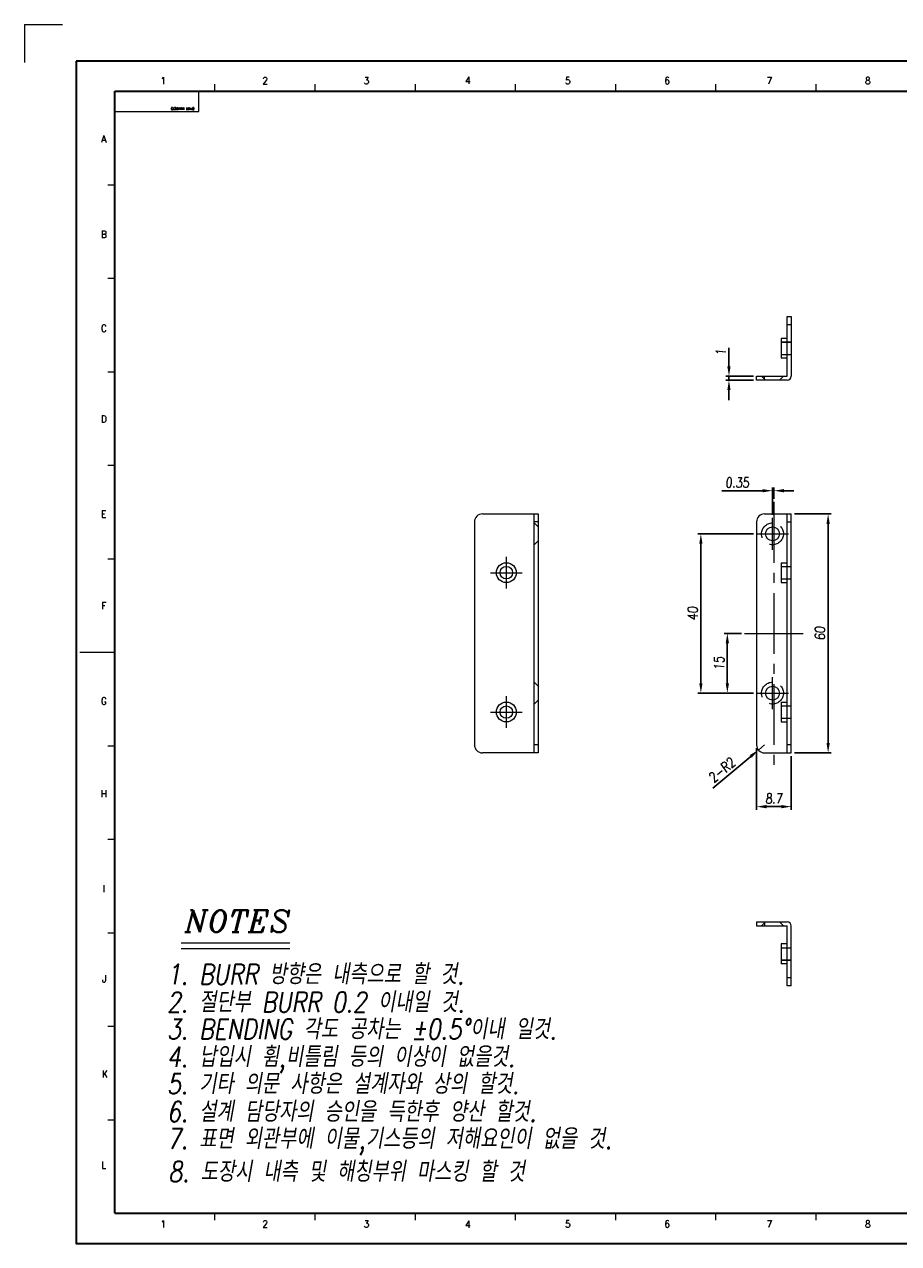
# Model space of a CAD drawing. Header units: millimetres. Extents: x 4497 to 13960, y 12291 to 16372.
# Tile 1 of 217: x 4507 to 4726, y 12301 to 12607. Entities that reach past the tile are written whole.
import ezdxf
from ezdxf.enums import TextEntityAlignment as Align

# ---------------------------------------------------------------- set-up
doc = ezdxf.new("R2010")
doc.units = ezdxf.units.MM
doc.header["$LTSCALE"] = 0.8
doc.header["$PDMODE"] = 3
doc.header["$PDSIZE"] = 0.3125
for name, pattern in [('CENTER', [50.8, 31.75, -6.35, 6.35, -6.35]), ('CENTER2', [28.575, 19.05, -3.175, 3.175, -3.175]), ('HIDDEN', [9.525, 6.35, -3.175])]:
    doc.linetypes.add(name, pattern=pattern)
doc.layers.get('0').update_dxf_attribs({"linetype": 'CONTINUOUS', "lineweight": 0})
doc.layers.get('Defpoints').update_dxf_attribs({"linetype": 'CONTINUOUS', "lineweight": 0})
for name, color, linetype, lineweight in [('1', 2, 'CENTER', 0), ('2', 3, 'CONTINUOUS', 0), ('3', 5, 'HIDDEN', 0), ('4', 1, 'CENTER2', 9)]:
    doc.layers.add(name, color=color, linetype=linetype, lineweight=lineweight)
doc.styles.add('A', font='ITALIC', dxfattribs={"height": 3})
doc.styles.add('linetech', font='romans.shx', dxfattribs={"width": 0.8, "oblique": 10, "bigfont": 'whgtxt.shx'})
doc.styles.get("Standard").update_dxf_attribs({"font": 'romans.shx', "width": 0.8, "oblique": 5, "bigfont": 'whgtxt.shx'})
doc.dimstyles.get("Standard").update_dxf_attribs({"dimtxt": 2.5, "dimasz": 2.5, "dimexe": 0.8, "dimexo": 0.8, "dimgap": 0.8, "dimtad": 1, "dimdsep": 46, "dimtxsty": 'Standard', "dimcen": 0, "dimclrd": 3, "dimclre": 3, "dimclrt": 3, "dimazin": 0, "dimtp": 0.001, "dimtm": 0.001, "dimtfac": 1, "dimtmove": 0, "dimatfit": 3, "dimfxl": 0, "dimtolj": 1, "dimarcsym": 0})

# ---------------------------------------------------------------- blocks, each defined once
blk = doc.blocks.new('*D190')
at = {"color": 3, "lineweight": -2}
for p, q in [((4694.49, 12483.68), (4694.49, 12490.52)), ((4694.84, 12487.68), (4694.84, 12490.52)), ((4691.99, 12489.72), (4681.8, 12489.72)), ((4694.84, 12489.72), (4694.49, 12489.72)), ((4697.34, 12489.72), (4699.84, 12489.72))]:
    blk.add_line(p, q, dxfattribs=at)
at = {"color": 3}
for points in [[(4691.99, 12490.13), (4691.99, 12489.3), (4694.49, 12489.72)], [(4697.34, 12490.13), (4697.34, 12489.3), (4694.84, 12489.72)]]:
    blk.add_solid(points, dxfattribs=at)
at = {"layer": 'Defpoints', "color": 0}
for p in [(4694.49, 12489.72), (4694.84, 12486.88), (4694.49, 12482.88)]:
    blk.add_point(p, dxfattribs=at)
at = {"color": 3, "insert": (4685.64, 12491.77), "char_height": 2.5, "attachment_point": 5}
blk.add_mtext('\\A1;0.35', dxfattribs=at)
blk = doc.blocks.new('*D191')
at = {"color": 3, "lineweight": -2}
for p, q in [((4689.69, 12478.88), (4675.71, 12478.88)), ((4676.51, 12476.38), (4676.51, 12441.38)), ((4689.69, 12438.88), (4675.71, 12438.88))]:
    blk.add_line(p, q, dxfattribs=at)
at = {"color": 3}
for points in [[(4676.1, 12476.38), (4676.93, 12476.38), (4676.51, 12478.88)], [(4676.1, 12441.38), (4676.93, 12441.38), (4676.51, 12438.88)]]:
    blk.add_solid(points, dxfattribs=at)
at = {"layer": 'Defpoints', "color": 0}
for p in [(4690.49, 12478.88), (4676.51, 12438.88), (4690.49, 12438.88)]:
    blk.add_point(p, dxfattribs=at)
at = {"color": 3, "insert": (4674.46, 12458.88), "char_height": 2.5, "attachment_point": 5, "rotation": 90}
blk.add_mtext('\\A1;40', dxfattribs=at)
blk = doc.blocks.new('*D192')
at = {"color": 3, "lineweight": -2}
for p, q in [((4686.69, 12453.88), (4682.35, 12453.88)), ((4683.15, 12441.38), (4683.15, 12451.38)), ((4689.69, 12438.88), (4682.35, 12438.88))]:
    blk.add_line(p, q, dxfattribs=at)
at = {"color": 3}
for points in [[(4682.74, 12451.38), (4683.57, 12451.38), (4683.15, 12453.88)], [(4682.74, 12441.38), (4683.57, 12441.38), (4683.15, 12438.88)]]:
    blk.add_solid(points, dxfattribs=at)
at = {"layer": 'Defpoints', "color": 0}
for p in [(4683.15, 12453.88), (4687.49, 12453.88), (4690.49, 12438.88)]:
    blk.add_point(p, dxfattribs=at)
at = {"color": 3, "insert": (4681.1, 12446.38), "char_height": 2.5, "attachment_point": 5, "rotation": 90}
blk.add_mtext('\\A1;15', dxfattribs=at)
blk = doc.blocks.new('*D193')
at = {"color": 3, "lineweight": -2}
for p, q in [((4699.99, 12483.88), (4709.25, 12483.88)), ((4708.45, 12481.38), (4708.45, 12426.38)), ((4699.99, 12423.88), (4709.25, 12423.88))]:
    blk.add_line(p, q, dxfattribs=at)
at = {"color": 3}
for points in [[(4708.04, 12481.38), (4708.87, 12481.38), (4708.45, 12483.88)], [(4708.04, 12426.38), (4708.87, 12426.38), (4708.45, 12423.88)]]:
    blk.add_solid(points, dxfattribs=at)
at = {"layer": 'Defpoints', "color": 0}
for p in [(4699.19, 12483.88), (4699.19, 12423.88), (4708.45, 12423.88)]:
    blk.add_point(p, dxfattribs=at)
at = {"color": 3, "insert": (4706.4, 12453.88), "char_height": 2.5, "attachment_point": 5, "rotation": 90}
blk.add_mtext('\\A1;60', dxfattribs=at)
blk = doc.blocks.new('*D194')
at = {"color": 3, "lineweight": -2}
for p, q in [((4692.49, 12425.88), (4690.95, 12424.6)), ((4679.48, 12415), (4689.03, 12423))]:
    blk.add_line(p, q, dxfattribs=at)
at = {"color": 3}
blk.add_solid([(4688.77, 12423.32), (4689.3, 12422.68), (4690.95, 12424.6)], dxfattribs=at)
at = {"layer": 'Defpoints', "color": 0}
for p in [(4692.49, 12425.88), (4690.95, 12424.6)]:
    blk.add_point(p, dxfattribs=at)
at = {"color": 3, "insert": (4681.76, 12419.59), "char_height": 2.5, "attachment_point": 5, "rotation": 39.9114}
blk.add_mtext('\\A1;2-R2', dxfattribs=at)
blk = doc.blocks.new('*D198')
at = {"color": 3, "lineweight": -2}
for p, q in [((4690.49, 12425.08), (4690.49, 12409.57)), ((4699.19, 12423.08), (4699.19, 12409.57)), ((4692.99, 12410.37), (4696.69, 12410.37))]:
    blk.add_line(p, q, dxfattribs=at)
at = {"color": 3}
for points in [[(4692.99, 12410.79), (4692.99, 12409.96), (4690.49, 12410.37)], [(4696.69, 12410.79), (4696.69, 12409.96), (4699.19, 12410.37)]]:
    blk.add_solid(points, dxfattribs=at)
at = {"layer": 'Defpoints', "color": 0}
for p in [(4690.49, 12425.88), (4699.19, 12423.88), (4699.19, 12410.37)]:
    blk.add_point(p, dxfattribs=at)
at = {"color": 3, "insert": (4694.84, 12412.42), "char_height": 2.5, "attachment_point": 5}
blk.add_mtext('\\A1;8.7', dxfattribs=at)
blk = doc.blocks.new('*D209')
at = {"color": 3, "lineweight": -2}
for p, q in [((4683.56, 12520.98), (4683.56, 12525.6)), ((4689.69, 12518.48), (4682.76, 12518.48)), ((4683.56, 12517.48), (4683.56, 12518.48)), ((4689.69, 12517.48), (4682.76, 12517.48)), ((4683.56, 12514.98), (4683.56, 12512.48))]:
    blk.add_line(p, q, dxfattribs=at)
at = {"color": 3}
for points in [[(4683.14, 12520.98), (4683.97, 12520.98), (4683.56, 12518.48)], [(4683.14, 12514.98), (4683.97, 12514.98), (4683.56, 12517.48)]]:
    blk.add_solid(points, dxfattribs=at)
at = {"layer": 'Defpoints', "color": 0}
for p in [(4683.56, 12518.48), (4690.49, 12518.48), (4690.49, 12517.48)]:
    blk.add_point(p, dxfattribs=at)
at = {"color": 3, "insert": (4681.51, 12524.54), "char_height": 2.5, "attachment_point": 5, "rotation": 90}
blk.add_mtext('\\A1;1', dxfattribs=at)

msp = doc.modelspace()

# ---------------------------------------------------------------- linework, layer by layer
at = {"color": 7, "linetype": 'Continuous'}
for p, q in [((4554.531, 12590.023), (4554.531, 12591.782)), ((4579.684, 12590.023), (4579.684, 12591.782)), ((4604.837, 12590.023), (4604.837, 12591.782)), ((4629.99, 12590.023), (4629.99, 12591.782)), ((4655.143, 12590.023), (4655.143, 12591.782)), ((4680.296, 12590.023), (4680.296, 12591.782)), ((4705.449, 12590.023), (4705.449, 12591.782)), ((4529.378, 12590.023), (4550.485, 12590.023)), ((4529.378, 12584.957), (4529.378, 12590.023)), ((4550.485, 12584.957), (4550.485, 12590.023)), ((4529.378, 12584.957), (4550.485, 12584.957)), ((4527.619, 12566.541), (4529.378, 12566.541)), ((4527.619, 12543.059), (4529.378, 12543.059)), ((4527.619, 12519.577), (4529.378, 12519.577)), ((4527.619, 12496.095), (4529.378, 12496.095)), ((4527.619, 12472.613), (4529.378, 12472.613)), ((4520.583, 12449.131), (4529.378, 12449.131)), ((4527.619, 12425.649), (4529.378, 12425.649)), ((4527.619, 12402.166), (4529.378, 12402.166)), ((4527.619, 12378.684), (4529.378, 12378.684)), ((4527.619, 12355.202), (4529.378, 12355.202)), ((4527.619, 12331.72), (4529.378, 12331.72)), ((4554.531, 12306.479), (4554.531, 12308.238)), ((4579.684, 12306.479), (4579.684, 12308.238)), ((4604.837, 12306.479), (4604.837, 12308.238)), ((4629.99, 12306.479), (4629.99, 12308.238)), ((4655.143, 12306.479), (4655.143, 12308.238)), ((4680.296, 12306.479), (4680.296, 12308.238)), ((4705.449, 12306.479), (4705.449, 12308.238))]:
    msp.add_line(p, q, dxfattribs=at)
at = {"color": 7, "linetype": 'Continuous', "lineweight": 35}
for p, q in [((4529.378, 12308.238), (4529.378, 12590.023)), ((4529.378, 12590.023), (4931.827, 12590.023)), ((4529.378, 12308.238), (4931.827, 12308.238))]:
    msp.add_line(p, q, dxfattribs=at)
for p, q in [((4698.187, 12518.483), (4698.187, 12533.483)), ((4698.187, 12533.483), (4699.187, 12533.483)), ((4699.187, 12533.483), (4699.187, 12518.483)), ((4698.187, 12531.483), (4699.187, 12531.483)), ((4696.687, 12527.983), (4696.687, 12522.983)), ((4698.187, 12527.983), (4696.687, 12527.983)), ((4698.187, 12522.983), (4696.687, 12522.983)), ((4690.487, 12518.483), (4698.187, 12518.483)), ((4690.487, 12517.483), (4690.487, 12518.483)), ((4692.487, 12517.483), (4692.487, 12518.483)), ((4698.187, 12517.483), (4690.487, 12517.483)), ((4619.679, 12481.885), (4619.679, 12425.885)), ((4621.679, 12483.885), (4635.679, 12483.885)), ((4634.679, 12423.885), (4634.679, 12483.885)), ((4635.679, 12481.885), (4634.679, 12481.885)), ((4635.679, 12483.885), (4635.679, 12423.885)), ((4690.487, 12481.885), (4690.487, 12425.885)), ((4692.487, 12483.885), (4699.187, 12483.885)), ((4698.187, 12423.885), (4698.187, 12483.885)), ((4699.187, 12423.885), (4699.187, 12483.885)), ((4635.679, 12425.885), (4634.679, 12425.885)), ((4635.679, 12423.885), (4621.679, 12423.885)), ((4692.487, 12423.885), (4699.187, 12423.885)), ((4690.487, 12381.406), (4690.487, 12380.406)), ((4690.487, 12381.406), (4698.187, 12381.406)), ((4690.487, 12380.406), (4698.187, 12380.406)), ((4692.487, 12381.406), (4692.487, 12380.406)), ((4698.187, 12365.406), (4698.187, 12380.406)), ((4699.187, 12365.406), (4699.187, 12380.406)), ((4696.687, 12375.906), (4696.687, 12370.906)), ((4698.187, 12375.906), (4696.687, 12375.906)), ((4698.187, 12370.906), (4696.687, 12370.906)), ((4699.187, 12367.406), (4698.187, 12367.406)), ((4699.187, 12365.406), (4698.187, 12365.406))]:
    msp.add_line(p, q)
msp.add_lwpolyline([(4519.723, 12597.631), (4519.723, 12300.631), (4939.723, 12300.631), (4939.723, 12597.631)], close=True, dxfattribs=at)
for centre, radius in [((4694.487, 12478.885), 1.75), ((4627.679, 12469.135), 2.5), ((4627.679, 12469.135), 1.55), ((4694.487, 12438.885), 1.75), ((4627.679, 12434.135), 2.5), ((4627.679, 12434.135), 1.55)]:
    msp.add_circle(centre, radius)
for centre, radius, start, end in [((4698.187, 12518.483), 1, 270, 0), ((4621.679, 12481.885), 2, 90, 180), ((4692.487, 12481.885), 2, 90, 180), ((4621.679, 12425.885), 2, 180, 270), ((4692.487, 12425.885), 2, 180, 270), ((4698.187, 12380.406), 1, 0, 90)]:
    msp.add_arc(centre, radius, start, end)
at = {"layer": '1'}
for p, q in [((4506.706, 12606.836), (4516.264, 12606.836)), ((4506.706, 12606.836), (4506.706, 12597.278)), ((4694.487, 12474.885), (4694.487, 12482.885)), ((4690.487, 12478.885), (4698.487, 12478.885)), ((4627.679, 12465.135), (4627.679, 12473.135)), ((4623.679, 12469.135), (4631.679, 12469.135)), ((4694.487, 12434.885), (4694.487, 12442.885)), ((4627.679, 12430.135), (4627.679, 12438.135)), ((4690.487, 12438.885), (4698.487, 12438.885)), ((4623.679, 12434.135), (4631.679, 12434.135))]:
    msp.add_line(p, q, dxfattribs=at)
at = {"layer": '2'}
for p, q in [((4546.039, 12376.152), (4573.349, 12376.152)), ((4546.039, 12374.788), (4573.349, 12374.788))]:
    msp.add_line(p, q, dxfattribs=at)
at = {"layer": '3'}
for p, q in [((4699.187, 12527.033), (4696.687, 12527.033)), ((4696.687, 12527.033), (4699.187, 12527.033)), ((4696.687, 12523.933), (4699.187, 12523.933)), ((4696.687, 12523.933), (4699.187, 12523.933)), ((4691.737, 12518.483), (4692.737, 12517.483)), ((4697.237, 12518.483), (4696.237, 12517.483)), ((4635.679, 12480.635), (4634.679, 12481.635)), ((4698.187, 12481.885), (4699.187, 12481.885)), ((4635.679, 12477.135), (4634.679, 12476.135)), ((4696.687, 12471.635), (4696.687, 12466.635)), ((4696.687, 12471.635), (4698.187, 12471.635)), ((4696.687, 12470.685), (4699.187, 12470.685)), ((4699.187, 12467.585), (4699.187, 12470.685)), ((4696.687, 12467.585), (4699.187, 12467.585)), ((4696.687, 12466.635), (4698.187, 12466.635)), ((4635.679, 12440.635), (4634.679, 12441.635)), ((4635.679, 12437.135), (4634.679, 12436.135)), ((4696.687, 12436.635), (4698.187, 12436.635)), ((4696.687, 12436.635), (4696.687, 12431.635)), ((4696.687, 12435.685), (4699.187, 12435.685)), ((4699.187, 12432.585), (4699.187, 12435.685)), ((4696.687, 12432.585), (4699.187, 12432.585)), ((4696.687, 12431.635), (4698.187, 12431.635)), ((4699.187, 12425.885), (4698.187, 12425.885)), ((4692.737, 12381.406), (4691.737, 12380.406)), ((4697.237, 12380.406), (4696.237, 12381.406)), ((4696.687, 12374.956), (4699.187, 12374.956)), ((4696.687, 12374.956), (4699.187, 12374.956)), ((4699.187, 12371.856), (4699.187, 12374.956)), ((4699.187, 12371.856), (4696.687, 12371.856)), ((4696.687, 12371.856), (4699.187, 12371.856))]:
    msp.add_line(p, q, dxfattribs=at)
for centre in [(4694.487, 12478.885), (4694.487, 12438.885)]:
    msp.add_circle(centre, 2.75, dxfattribs=at)
at = {"layer": '4'}
for p, q in [((4694.837, 12486.885), (4694.837, 12420.885)), ((4687.487, 12453.885), (4702.187, 12453.885))]:
    msp.add_line(p, q, dxfattribs=at)

# ---------------------------------------------------------------- texts
at = {"color": 7, "linetype": 'Continuous', "width": 0.933333}
for s, p in [('1', (4541.559, 12592.696)), ('2', (4567.136, 12592.696)), ('3', (4592.584, 12592.696)), ('4', (4618.033, 12592.824)), ('5', (4643.095, 12592.696)), ('6', (4668.03, 12592.696)), ('7', (4693.735, 12592.696)), ('8', (4718.413, 12592.696)), ('A', (4526.65, 12578.044)), ('B', (4526.65, 12554.138)), ('C', (4526.65, 12530.488)), ('D', (4526.65, 12507.739)), ('E', (4526.65, 12483.833)), ('F', (4526.65, 12460.827)), ('G', (4526.65, 12436.921)), ('H', (4526.65, 12413.657)), ('I', (4526.65, 12389.751)), ('J', (4526.778, 12367.13)), ('K', (4526.907, 12343.224)), ('L', (4526.65, 12320.346)), ('1', (4541.559, 12305.565)), ('2', (4567.136, 12305.565)), ('3', (4592.584, 12305.565)), ('5', (4643.095, 12305.565)), ('6', (4668.03, 12305.565)), ('7', (4693.735, 12305.565)), ('8', (4718.413, 12305.565)), ('4', (4618.033, 12305.437))]:
    msp.add_text(s, height=1.759, dxfattribs=at).set_placement(p, align=Align.MIDDLE_CENTER)
msp.add_text('(PART NUMBER)', height=0.58717, rotation=180, dxfattribs=at).set_placement((4543.546, 12585.335), align=Align.TOP_RIGHT)
at = {"layer": '2', "style": 'A'}
msp.add_text('NOTES', height=5.4559, dxfattribs=at).set_placement((4546.96, 12378.885))
at = {"layer": '2', "color": 3, "lineweight": 0, "style": 'linetech', "oblique": 10, "width": 0.8}
for s, p in [('1. BURR 방향은 내측으로 할 것.', (4542.497, 12365.742)), ('2. 절단부 BURR 0.2 이내일 것.', (4542.497, 12358.727)), ('3. BENDING 각도 공차는 %%p0.5%%D이내 일것.', (4542.497, 12351.945)), ('4. 납입시 휨,비틀림 등의 이상이 없을것.', (4542.497, 12345.001)), ('5. 기타 의문 사항은 설계자와 상의 할것.', (4542.497, 12338.22)), ('6. 설계 담당자의 승인을 득한후 양산 할것.', (4542.497, 12331.204)), ('7. 표면 외관부에 이물,기스등의 저해요인이 없을 것.', (4542.497, 12324.423)), ('8. 도장시 내측 및 해칭부위 마스킹 할 것', (4542.837, 12316.139))]:
    msp.add_text(s, height=5.09217, dxfattribs=at).set_placement(p)

# ---------------------------------------------------------------- dimensions: what is measured, and where the dimension line sits
for base, p1, p2, picture, middle in [((4683.558, 12518.483), (4690.487, 12517.483), (4690.487, 12518.483), '*D209', (4681.508, 12524.542)), ((4708.454, 12423.885), (4699.187, 12483.885), (4699.187, 12423.885), '*D193', (4706.404, 12453.885)), ((4676.515, 12438.885), (4690.487, 12478.885), (4690.487, 12438.885), '*D191', (4674.465, 12458.885)), ((4683.153, 12453.885), (4690.487, 12438.885), (4687.487, 12453.885), '*D192', (4681.103, 12446.385))]:
    dim = msp.add_linear_dim(base=base, p1=p1, p2=p2, angle=90, dimstyle='Standard', override={"dimazin": 2})
    dim.commit()
    dim.dimension.update_dxf_attribs({"geometry": picture, "text_midpoint": middle})
for base, p1, p2, picture, middle in [((4694.487, 12489.715), (4694.837, 12486.885), (4694.487, 12482.885), '*D190', (4685.644, 12491.765)), ((4699.187, 12410.373), (4690.487, 12425.885), (4699.187, 12423.885), '*D198', (4694.837, 12412.423))]:
    dim = msp.add_linear_dim(base=base, p1=p1, p2=p2, dimstyle='Standard', override={"dimazin": 2})
    dim.commit()
    dim.dimension.update_dxf_attribs({"geometry": picture, "text_midpoint": middle})
dim = msp.add_radius_dim(center=(4692.487, 12425.885), mpoint=(4690.953, 12424.601), text='2-<>', dimstyle='Standard', override={"dimazin": 2})
dim.commit()
dim.dimension.update_dxf_attribs({"geometry": '*D194', "text_midpoint": (4683.079, 12418.015), "dimtype": 164})

doc.saveas('drawing.dxf')
